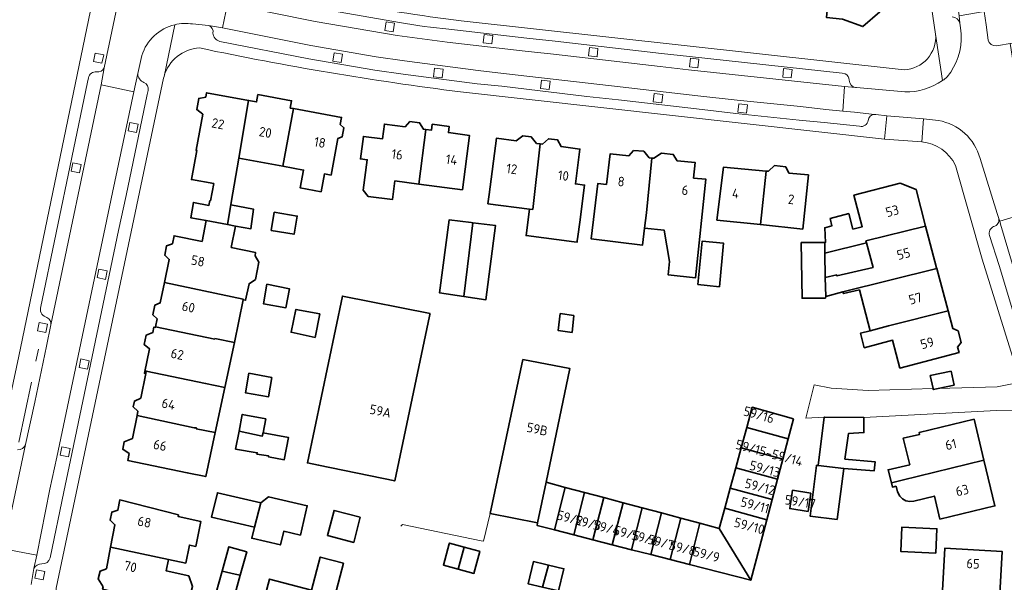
# Model space of a CAD drawing. Extents: x 152761 to 155748, y 459947 to 462743.
# Tile 100 of 256: x 154087 to 154226, y 461658 to 461737. Entities that reach past the tile are written whole.
import ezdxf
from ezdxf.enums import TextEntityAlignment as Align

# ---------------------------------------------------------------- set-up
doc = ezdxf.new("R2010")
doc.units = 0
doc.header["$LTSCALE"] = 0.75
for name, color, linetype, lineweight in [('B-RO-GR-BEPLANTING_CULTUUR_BODEMBEDEKKER-GV', 251, 'CONTINUOUS', 18), ('B-RO-GR-GROENVOORZIENING-GV', 251, 'CONTINUOUS', 18), ('B-RO-IE-TERREINAFSCHEIDING_KUNSTMATIG_HEKWERK-G', 251, 'IE-TERREINAFSCHEIDING-KUNSTMATIG', 18), ('B-RO-IE-TERREINAFSCHEIDING_KUNSTMATIG_MUUR-G', 251, 'IE-TERREINAFSCHEIDING-KUNSTMATIG-DICHT', 18), ('B-RO-OG-BEBOUWING-GV', 6, 'CONTINUOUS', 35), ('B-RO-OG-BEBOUWING-T18', 1, 'CONTINUOUS', 18), ('B-RO-OG-TERREIN_CULTUURSCHEIDING-GV', 251, 'CONTINUOUS', 18), ('B-RO-VH-VERHARDING_ASFALT-GV', 251, 'CONTINUOUS', 18), ('B-RO-VH-VERHARDING_BETONSTRAATSTEEN-GV', 251, 'CONTINUOUS', 18), ('B-RO-VH-VERHARDING_STRAATBAKSTEEN-GV', 251, 'CONTINUOUS', 18)]:
    doc.layers.add(name, color=color, linetype=linetype, lineweight=lineweight)
doc.styles.add('NLCS-ISO-M200-T18', font='NLCS-ISO.ttf', dxfattribs={"height": 0.36})
doc.linetypes.add('IE-TERREINAFSCHEIDING-KUNSTMATIG', pattern='A,4,[82,NLCS.SHX,S=0.75,R=90,X=0,Y=0],4,-2', length=10)
doc.linetypes.add('IE-TERREINAFSCHEIDING-KUNSTMATIG-DICHT', pattern='A,8,-1,[82,NLCS.SHX,S=0.75,R=90,X=0,Y=0],-1', length=10)

msp = doc.modelspace()

# ---------------------------------------------------------------- linework, layer by layer
at = {"layer": 'B-RO-GR-BEPLANTING_CULTUUR_BODEMBEDEKKER-GV', "flags": 128}
msp.add_lwpolyline([(154208.735, 461720.168), (154213.985, 461719.762), (154214.213, 461723.006), (154209.067, 461723.446)], close=True, dxfattribs=at)
at = {"layer": 'B-RO-GR-GROENVOORZIENING-GV', "flags": 128}
for points in [[(154139.614, 461735.265), (154139.794, 461736.451), (154138.608, 461736.631), (154138.428, 461735.445)], [(154153.479, 461733.559), (154153.615, 461734.751), (154152.422, 461734.886), (154152.287, 461733.694)], [(154098.651, 461730.828), (154098.89, 461732.004), (154097.714, 461732.243), (154097.475, 461731.067)], [(154132.313, 461730.939), (154132.493, 461732.125), (154131.306, 461732.305), (154131.126, 461731.119)], [(154168.295, 461731.716), (154168.43, 461732.908), (154167.238, 461733.043), (154167.102, 461731.851)], [(154182.494, 461730.201), (154182.629, 461731.393), (154181.437, 461731.529), (154181.302, 461730.336)], [(154146.489, 461728.784), (154146.638, 461729.975), (154145.448, 461730.124), (154145.299, 461728.933)], [(154195.606, 461728.752), (154195.742, 461729.944), (154194.549, 461730.08), (154194.414, 461728.887)], [(154161.549, 461727.132), (154161.684, 461728.324), (154160.492, 461728.459), (154160.357, 461727.267)], [(154177.407, 461725.244), (154177.542, 461726.436), (154176.35, 461726.572), (154176.214, 461725.379)], [(154189.314, 461723.792), (154189.45, 461724.984), (154188.257, 461725.119), (154188.122, 461723.927)], [(154103.499, 461721.069), (154103.738, 461722.245), (154102.562, 461722.484), (154102.323, 461721.308)], [(154095.497, 461715.405), (154095.736, 461716.581), (154094.561, 461716.82), (154094.322, 461715.644)], [(154099.153, 461700.426), (154099.392, 461701.602), (154098.216, 461701.841), (154097.977, 461700.665)], [(154090.768, 461692.929), (154091.007, 461694.105), (154089.831, 461694.344), (154089.592, 461693.168)], [(154096.608, 461687.807), (154096.847, 461688.983), (154095.671, 461689.222), (154095.432, 461688.046)], [(154093.949, 461675.463), (154094.188, 461676.639), (154093.012, 461676.878), (154092.773, 461675.702)], [(154090.362, 461658.155), (154090.601, 461659.331), (154089.425, 461659.57), (154089.186, 461658.394)]]:
    msp.add_lwpolyline(points, close=True, dxfattribs=at)
at = {"layer": 'B-RO-IE-TERREINAFSCHEIDING_KUNSTMATIG_HEKWERK-G', "flags": 128}
for points in [[(154089.355, 461688.917), (154089.705, 461690.599)], [(154086.937, 461677.501), (154088.744, 461685.958)]]:
    msp.add_lwpolyline(points, dxfattribs=at)
at = {"layer": 'B-RO-IE-TERREINAFSCHEIDING_KUNSTMATIG_MUUR-G', "flags": 128}
for points in [[(154151.989, 461663.65), (154152.339, 461663.577), (154153.283, 461667.504)], [(154140.67, 461665.686), (154140.922, 461665.96), (154151.989, 461663.65)]]:
    msp.add_lwpolyline(points, dxfattribs=at)
at = {"layer": 'B-RO-OG-BEBOUWING-GV', "flags": 128}
for points in [[(154201.798, 461747.595), (154201.569, 461747.617), (154200.558, 461737.264), (154202.807, 461737.005), (154205.694, 461735.987), (154208.068, 461738.037), (154207.499, 461740.395), (154208.044, 461745.13), (154207.634, 461745.177), (154207.864, 461747.024)], [(154117.924, 461717.466), (154119.264, 461725.601), (154113.371, 461726.683), (154113.259, 461726.071), (154112.269, 461725.874), (154111.982, 461724.31), (154112.815, 461723.654), (154111.883, 461718.575), (154111.974, 461718.558), (154111.225, 461714.467), (154114.364, 461713.893), (154113.924, 461711.484), (154113.833, 461711.502), (154113.704, 461710.835), (154111.523, 461711.236), (154111.131, 461709.101), (154113.292, 461708.696), (154116.329, 461708.127), (154116.788, 461710.924), (154116.835, 461711.212)], [(154119.264, 461725.601), (154117.924, 461717.466), (154124.107, 461716.331), (154125.598, 461724.438), (154125.137, 461724.523), (154125.324, 461725.54), (154120.582, 461726.41), (154120.395, 461725.393)], [(154125.598, 461724.438), (154124.107, 461716.331), (154127.012, 461715.798), (154126.552, 461713.292), (154129.478, 461712.754), (154129.938, 461715.259), (154130.873, 461715.087), (154131.816, 461720.222), (154132.459, 461720.473), (154132.692, 461721.747), (154132.178, 461722.195), (154132.362, 461723.196)], [(154143.233, 461713.827), (154144.231, 461721.491), (154143.876, 461721.538), (154143.34, 461722.457), (154141.975, 461722.638), (154141.295, 461721.881), (154138.381, 461722.268), (154138.106, 461720.185), (154135.429, 461720.541), (154135.011, 461717.368), (154135.972, 461717.24), (154135.409, 461712.97), (154136.097, 461712.082), (154139.52, 461711.64), (154139.867, 461714.261)], [(154144.231, 461721.491), (154143.233, 461713.827), (154149.345, 461713.038), (154150.345, 461720.678), (154147.388, 461721.071), (154147.5, 461721.914), (154145.108, 461722.232), (154144.996, 461721.389)], [(154158.793, 461710.305), (154159.258, 461710.253), (154160.289, 461719.478), (154159.779, 461719.544), (154159.033, 461720.454), (154157.847, 461720.608), (154156.918, 461719.916), (154154.146, 461720.276), (154153.115, 461712.341), (154152.949, 461711.064)], [(154160.289, 461719.478), (154159.258, 461710.253), (154158.793, 461710.305), (154158.308, 461706.576), (154165.054, 461705.7), (154165.498, 461705.642), (154165.522, 461705.831), (154165.602, 461706.442), (154165.865, 461708.473), (154166.541, 461713.675), (154165.252, 461713.842), (154165.89, 461718.751), (154163.247, 461719.094), (154162.747, 461720.036), (154161.449, 461720.205), (154160.613, 461719.436)], [(154175.237, 461709.781), (154175.998, 461717.484), (154175.639, 461717.522), (154174.855, 461718.437), (154173.434, 461718.55), (154172.783, 461717.823), (154170.148, 461718.1), (154169.619, 461713.775), (154168.43, 461713.921), (154167.474, 461706.101), (154174.679, 461705.22), (154174.971, 461707.622)], [(154175.998, 461717.484), (154175.237, 461709.781), (154174.971, 461707.622), (154177.748, 461707.331), (154178.484, 461702.912), (154178.29, 461701.064), (154182.169, 461700.657), (154183.621, 461714.497), (154181.879, 461714.68), (154182.106, 461716.842), (154179.554, 461717.11), (154179.016, 461717.995), (154177.357, 461718.184), (154176.299, 461717.453)], [(154191.276, 461708.124), (154192.085, 461715.658), (154186.079, 461716.201), (154185.162, 461708.772)], [(154192.085, 461715.658), (154191.276, 461708.124), (154197.231, 461707.492), (154198.039, 461715.118), (154195.291, 461715.367), (154194.839, 461716.257), (154193.268, 461716.447), (154192.412, 461715.628)], [(154214.526, 461707.925), (154213.169, 461713.068), (154210.916, 461713.957), (154204.433, 461712.246), (154205.598, 461707.833), (154204.282, 461707.485), (154203.714, 461709.674), (154201.093, 461708.972), (154201.336, 461707.972), (154200.336, 461707.675), (154200.444, 461705.628), (154200.344, 461705.627), (154200.329, 461705.627), (154200.363, 461704.107), (154206.195, 461705.571), (154206.117, 461705.865)], [(154116.329, 461708.127), (154117.414, 461707.924), (154119.6, 461707.531), (154119.964, 461710.303), (154116.788, 461710.924)], [(154122.894, 461709.871), (154122.457, 461707.31), (154125.682, 461706.76), (154126.118, 461709.322)], [(154107.434, 461699.96), (154118.532, 461697.627), (154118.512, 461697.525), (154118.853, 461697.473), (154119.352, 461699.794), (154120.228, 461700.417), (154120.721, 461702.84), (154120.194, 461703.722), (154120.263, 461704.184), (154116.839, 461704.907), (154117.414, 461707.924), (154116.329, 461708.127), (154113.292, 461708.696), (154112.724, 461705.751), (154108.791, 461706.559), (154108.559, 461705.432), (154107.748, 461705.146), (154107.475, 461703.817), (154108.105, 461703.221)], [(154150.83, 461708.375), (154150.59, 461708.404), (154147.474, 461708.787), (154146.119, 461698.537), (154149.565, 461698.017)], [(154149.565, 461698.017), (154152.662, 461697.55), (154154.015, 461707.983), (154150.83, 461708.375)], [(154200.467, 461698.016), (154202.883, 461698.664), (154216.1, 461701.965), (154216.073, 461702.066), (154214.526, 461707.925), (154206.117, 461705.865), (154206.195, 461705.571), (154207.119, 461702.069), (154202.039, 461700.918), (154202.021, 461701.038), (154200.407, 461700.676)], [(154182.461, 461699.679), (154183.79, 461699.548), (154185.511, 461699.384), (154186.097, 461705.512), (154183.087, 461705.8)], [(154200.407, 461700.676), (154200.363, 461704.107), (154200.329, 461705.627), (154197.033, 461705.603), (154197.143, 461697.76), (154200.43, 461697.786), (154200.467, 461698.016)], [(154216.1, 461701.965), (154202.883, 461698.664), (154202.952, 461698.424), (154205.199, 461698.944), (154206.732, 461693.203), (154209.292, 461693.871), (154217.672, 461696.008)], [(154118.512, 461697.525), (154118.532, 461697.627), (154107.434, 461699.96), (154106.846, 461697.101), (154106.099, 461696.809), (154105.816, 461695.433), (154106.391, 461694.886), (154106.159, 461693.756), (154114.515, 461692.021), (154114.527, 461692.081), (154117.291, 461691.548)], [(154121.821, 461699.73), (154121.361, 461697), (154124.523, 461696.432), (154125.037, 461699.081)], [(154144.801, 461695.611), (154132.473, 461698.073), (154127.562, 461674.609), (154129.112, 461674.289), (154139.836, 461672.073), (154144.74, 461695.266), (154144.777, 461695.461)], [(154129.28, 461695.593), (154125.929, 461696.188), (154125.254, 461692.974), (154128.619, 461692.267)], [(154217.672, 461696.008), (154209.292, 461693.871), (154206.732, 461693.203), (154205.35, 461692.842), (154205.889, 461690.802), (154209.863, 461691.85), (154210.896, 461687.934), (154219.223, 461690.132), (154219.02, 461690.901), (154219.51, 461691.552), (154219.081, 461693.177), (154218.335, 461693.497)], [(154164.806, 461692.97), (154165.008, 461695.335), (154163.118, 461695.612), (154162.844, 461693.206)], [(154115.935, 461685.211), (154117.291, 461691.548), (154114.527, 461692.081), (154114.515, 461692.021), (154106.159, 461693.756), (154106.138, 461693.656), (154105.943, 461693.696), (154105.787, 461692.935), (154104.866, 461692.561), (154104.594, 461691.241), (154105.321, 461690.672), (154104.612, 461687.223), (154104.808, 461687.183), (154104.875, 461687.508), (154113.232, 461685.782)], [(154159.923, 461666.149), (154161.124, 461671.883), (154164.47, 461687.864), (154157.87, 461689.143), (154153.283, 461667.504)], [(154114.586, 461678.9), (154115.935, 461685.211), (154113.232, 461685.782), (154104.875, 461687.508), (154104.808, 461687.183), (154104.096, 461683.721), (154103.212, 461683.298), (154103.046, 461682.488), (154103.717, 461681.877), (154103.591, 461681.262), (154111.602, 461679.546), (154111.945, 461679.521), (154111.923, 461679.414)], [(154215.564, 461685.049), (154215.591, 461684.923), (154216.279, 461685.068), (154218.52, 461685.543), (154218.105, 461687.5), (154215.176, 461686.879)], [(154122.562, 461686.64), (154119.324, 461687.215), (154118.839, 461684.483), (154122.077, 461683.908)], [(154195.95, 461680.785), (154190.12, 461682.42), (154189.347, 461679.582), (154195.206, 461677.987)], [(154114.586, 461678.9), (154111.923, 461679.414), (154111.945, 461679.521), (154111.602, 461679.546), (154103.591, 461681.262), (154102.925, 461678.024), (154101.791, 461677.58), (154101.575, 461676.528), (154102.489, 461675.902), (154102.29, 461674.932), (154110.649, 461673.214), (154113.255, 461672.675)], [(154117.933, 461679.086), (154121.207, 461678.366), (154121.309, 461678.847), (154121.688, 461680.792), (154118.391, 461681.415)], [(154199.384, 461674.231), (154203.005, 461673.823), (154207.302, 461673.498), (154207.411, 461674.768), (154203.167, 461675.147), (154203.682, 461678.742), (154205.844, 461678.876), (154205.809, 461680.995), (154205.801, 461680.995), (154200.275, 461681.041), (154200.262, 461681.041)], [(154209.698, 461671.817), (154211.229, 461672.189), (154222.723, 461674.981), (154221.343, 461680.733), (154213.603, 461678.876), (154213.669, 461678.601), (154211.368, 461678.103), (154212.286, 461674.346), (154209.232, 461673.644)], [(154195.206, 461677.987), (154189.347, 461679.582), (154188.574, 461676.743), (154194.45, 461675.144)], [(154121.309, 461678.847), (154121.207, 461678.366), (154117.933, 461679.086), (154117.444, 461676.55), (154120.498, 461676.036), (154120.444, 461675.847), (154122.093, 461675.576), (154122.093, 461675.441), (154124.282, 461675.035), (154124.877, 461678.197)], [(154194.45, 461675.144), (154188.574, 461676.743), (154187.802, 461673.905), (154193.694, 461672.301)], [(154209.698, 461671.817), (154209.853, 461671.211), (154210.367, 461671.319), (154210.583, 461670.536), (154210.88, 461669.914), (154211.258, 461669.535), (154211.718, 461669.265), (154212.312, 461669.157), (154212.88, 461669.238), (154215.747, 461669.94), (154216.525, 461666.696), (154224.265, 461668.552), (154222.723, 461674.981), (154211.229, 461672.189)], [(154187.802, 461673.905), (154187.029, 461671.067), (154192.938, 461669.458), (154193.694, 461672.301)], [(154203.005, 461673.823), (154199.384, 461674.231), (154199.167, 461674.256), (154198.274, 461667.121), (154202.058, 461666.661)], [(154161.124, 461671.883), (154159.923, 461666.149), (154159.849, 461665.797), (154162.295, 461665.17), (154163.83, 461671.162)], [(154163.83, 461671.162), (154162.295, 461665.17), (154165.008, 461664.475), (154166.536, 461670.441)], [(154192.938, 461669.458), (154187.029, 461671.067), (154186.256, 461668.228), (154192.182, 461666.615)], [(154120.09, 461665.563), (154120.999, 461668.982), (154114.885, 461670.414), (154114.08, 461666.968)], [(154120.999, 461668.982), (154120.09, 461665.563), (154119.727, 461664.011), (154123.763, 461663.068), (154124.213, 461664.995), (154126.573, 461664.441), (154127.538, 461668.572), (154122.075, 461669.847)], [(154167.722, 461663.78), (154169.243, 461669.72), (154166.536, 461670.441), (154165.008, 461664.475)], [(154170.435, 461663.085), (154171.95, 461668.998), (154169.243, 461669.72), (154167.722, 461663.78)], [(154198.385, 461670.354), (154195.8, 461670.753), (154195.401, 461668.171), (154197.985, 461667.771)], [(154099.868, 461662.768), (154108.015, 461660.999), (154110.433, 461660.502), (154110.949, 461663.048), (154111.853, 461662.863), (154112.565, 461666.343), (154109.365, 461667.078), (154109.414, 461667.296), (154101.14, 461669.386), (154100.862, 461667.938), (154100.016, 461667.686), (154099.795, 461666.533), (154100.472, 461665.908)], [(154173.149, 461662.39), (154174.657, 461668.277), (154171.95, 461668.998), (154170.435, 461663.085)], [(154177.364, 461667.556), (154174.657, 461668.277), (154173.149, 461662.39), (154175.862, 461661.695)], [(154192.182, 461666.615), (154186.256, 461668.228), (154185.484, 461665.392), (154189.916, 461658.094)], [(154134.979, 461666.959), (154131.296, 461667.917), (154130.375, 461664.376), (154134.058, 461663.418)], [(154177.364, 461667.556), (154175.862, 461661.695), (154178.575, 461660.999), (154180.07, 461666.835)], [(154181.289, 461660.304), (154182.777, 461666.113), (154180.07, 461666.835), (154178.575, 461660.999)], [(154182.777, 461666.113), (154181.289, 461660.304), (154189.916, 461658.094), (154185.484, 461665.392)], [(154215.938, 461661.918), (154216.1, 461665.347), (154211.187, 461665.579), (154211.025, 461662.15)], [(154099.868, 461662.768), (154099.279, 461659.702), (154098.418, 461659.383), (154098.122, 461658.308), (154098.797, 461657.191), (154098.725, 461656.817), (154109.562, 461654.293), (154110.863, 461655.306), (154111.386, 461657.192), (154110.851, 461658.694), (154107.669, 461659.441), (154108.015, 461660.999)], [(154117.377, 461658.967), (154118.11, 461658.808), (154119.014, 461662.115), (154116.477, 461662.809), (154115.536, 461659.367)], [(154148.739, 461659.65), (154149.584, 461662.76), (154147.52, 461663.313), (154147.49, 461663.201), (154146.685, 461660.201)], [(154151.715, 461662.188), (154149.584, 461662.76), (154148.739, 461659.65), (154150.979, 461659.05), (154151.813, 461662.162)], [(154224.963, 461656.19), (154225.303, 461662.136), (154217.222, 461662.598), (154216.883, 461656.672)], [(154128.137, 461656.705), (154126.117, 461649.079), (154131.761, 461647.586), (154133.778, 461655.213), (154131.394, 461655.844), (154132.621, 461660.485), (154129.365, 461661.347)], [(154160.624, 461657.124), (154161.465, 461660.226), (154160.905, 461660.359), (154159.34, 461660.731), (154158.597, 461657.607)], [(154161.465, 461660.226), (154160.624, 461657.124), (154162.885, 461656.586), (154163.586, 461659.531), (154163.629, 461659.71)], [(154118.11, 461658.808), (154117.377, 461658.967), (154115.536, 461659.367), (154114.723, 461656.391), (154117.26, 461655.698)], [(154126.117, 461649.079), (154128.137, 461656.705), (154122.228, 461658.268), (154120.211, 461650.641)]]:
    msp.add_lwpolyline(points, close=True, dxfattribs=at)
at = {"layer": 'B-RO-OG-TERREIN_CULTUURSCHEIDING-GV', "flags": 128}
for points in [[(154218.74, 461766.22), (154222.75, 461738.091), (154223.037, 461736.228), (154223.311, 461734.064)], [(154224.437, 461733.282), (154224.783, 461733.324), (154226.426, 461733.587), (154227.301, 461733.727), (154227.66, 461733.777)]]:
    msp.add_lwpolyline(points, dxfattribs=at)
at = {"layer": 'B-RO-OG-TERREIN_CULTUURSCHEIDING-GV'}
msp.add_lwpolyline([(154223.311, 461734.064, 0.3699033), (154224.437, 461733.282)], format="xyb", dxfattribs=at)
at = {"layer": 'B-RO-VH-VERHARDING_ASFALT-GV', "flags": 128}
for points in [[(154103.775, 461770.773), (154102.06, 461762.506), (154086.939, 461689.639), (154085.836, 461684.32), (154081.084, 461661.423), (154078.604, 461649.471), (154076.517, 461639.415), (154075.878, 461636.369), (154064.984, 461584.227)], [(154211.45, 461765.019), (154215.922, 461734.907), (154216.891, 461728.385)], [(154107.708, 461748.914), (154108.106, 461750.808), (154103.519, 461751.695), (154103.082, 461749.764), (154098.979, 461730.186), (154098.523, 461727.776), (154103.135, 461726.825), (154103.679, 461729.36)], [(154098.979, 461730.186), (154103.082, 461749.764)], [(154116.646, 461741.023), (154128.912, 461738.568), (154140.493, 461736.543)], [(154111.407, 461736.351), (154113.655, 461736.12), (154115.593, 461735.795), (154116.295, 461739.196), (154114.524, 461739.536)], [(154223.311, 461734.064), (154223.037, 461736.228), (154222.75, 461738.091), (154219.228, 461737.499), (154219.347, 461736.44), (154219.442, 461735.792), (154219.542, 461734.948)], [(154092.182, 461656.73), (154092.224, 461656.977), (154107.31, 461728.721), (154107.376, 461728.959), (154108.894, 461736.243)], [(154108.894, 461736.243), (154107.376, 461728.959)], [(154113.655, 461736.12), (154111.407, 461736.351)], [(154211.5, 461729.895), (154149.201, 461736.781)], [(154219.542, 461734.948), (154219.442, 461735.792), (154219.347, 461736.44)], [(154147.465, 461735.61), (154158.405, 461734.358), (154162.399, 461733.924), (154177.369, 461732.184), (154181.31, 461731.773), (154202.798, 461729.422), (154203.223, 461729.342)], [(154216.891, 461728.385), (154215.922, 461734.907)], [(154205.239, 461721.967), (154200.251, 461722.487), (154196.744, 461722.831), (154187.798, 461723.735), (154182.296, 461724.4), (154171.329, 461725.672), (154166.873, 461726.17), (154154.915, 461727.58), (154151.445, 461727.94), (154141.009, 461729.275), (154137.017, 461729.859), (154127.73, 461731.454), (154115.229, 461733.904)], [(154227.867, 461714.739), (154228.204, 461714.862), (154229.282, 461715.2), (154227.532, 461726.474), (154226.426, 461733.587), (154224.783, 461733.324), (154224.437, 461733.282)], [(154103.679, 461729.36), (154104.258, 461731.915)], [(154104.258, 461731.915), (154103.679, 461729.36)], [(154089.991, 461696.374), (154096.607, 461728.163), (154096.749, 461728.762)], [(154105.127, 461727.003), (154105.013, 461726.418), (154102.069, 461712.227), (154100.981, 461707.318), (154094.218, 461674.992), (154093.276, 461670.543), (154091.35, 461661.24)], [(154149.064, 461726.797), (154208.735, 461720.168), (154209.067, 461723.446), (154207.513, 461723.602)], [(154211.59, 461726.784), (154204.774, 461727.407), (154204.675, 461727.415), (154203.13, 461727.544), (154202.878, 461724.084), (154204.492, 461723.935), (154207.334, 461723.621)], [(154204.675, 461727.415), (154204.774, 461727.407), (154211.59, 461726.784)], [(154207.513, 461723.602), (154209.067, 461723.446), (154214.213, 461723.006), (154216.328, 461722.765)], [(154216.328, 461722.765), (154214.213, 461723.006), (154213.985, 461719.762)], [(154222.186, 461717.436), (154224.585, 461709.674), (154224.811, 461709.005), (154224.937, 461708.612), (154228.376, 461709.636), (154228.027, 461710.782), (154227.214, 461713.506)], [(154224.811, 461709.005), (154224.585, 461709.674), (154222.186, 461717.436)], [(154218.712, 461716.456), (154222.47, 461703.242), (154227.846, 461685.955), (154229.646, 461686.386), (154229.157, 461688.017), (154224.851, 461702.351), (154223.501, 461706.595)], [(154238.063, 461677.281), (154228.502, 461709.223), (154228.376, 461709.636), (154224.937, 461708.612), (154225.077, 461708.173), (154226.62, 461702.978), (154231.035, 461688.53), (154234.069, 461678.402), (154234.6, 461676.547)], [(154087.908, 461677.199), (154089.186, 461683.16), (154090.836, 461691.021), (154091.464, 461694.037)], [(154088.674, 461657.516), (154089.065, 461659.729), (154089.479, 461661.608), (154084.814, 461662.498), (154084.385, 461660.487), (154081.972, 461648.785), (154079.856, 461638.525), (154079.444, 461636.583), (154084.042, 461635.547), (154084.489, 461637.541), (154085.092, 461640.501)], [(154089.065, 461659.729), (154088.674, 461657.516)]]:
    msp.add_lwpolyline(points, dxfattribs=at)
at = {"layer": 'B-RO-VH-VERHARDING_ASFALT-GV'}
for points in [[(154149.201, 461736.781, -0.024238), (154114.467, 461742.997)], [(154219.347, 461736.44, 0.3558076), (154218.262, 461737.342)], [(154104.258, 461731.915, -0.2635017), (154108.894, 461736.243)], [(154108.894, 461736.243, 0.2635017), (154104.258, 461731.915)], [(154108.894, 461736.243, -0.0986927), (154111.407, 461736.351)], [(154111.407, 461736.351, 0.0986927), (154108.894, 461736.243)], [(154114.257, 461735.055, 0.3854772), (154113.655, 461736.12)], [(154140.493, 461736.543, 0.0173515), (154147.465, 461735.61)], [(154115.229, 461733.904, -0.3235623), (154114.257, 461735.055)], [(154215.922, 461734.907, -0.4244328), (154211.5, 461729.895)], [(154219.542, 461734.948, -0.1794831), (154217.57, 461728.899)], [(154217.57, 461728.899, 0.1794831), (154219.542, 461734.948)], [(154224.437, 461733.282, -0.3699033), (154223.311, 461734.064)], [(154107.376, 461728.959, -0.3231927), (154112.363, 461732.973)], [(154112.363, 461732.973, 0.0201121), (154149.064, 461726.797)], [(154096.749, 461728.762, -0.3908296), (154097.892, 461729.615)], [(154097.892, 461729.615, 0.330425), (154098.979, 461730.186)], [(154103.679, 461729.36, 0.2760012), (154104.558, 461728.109)], [(154203.223, 461729.342, -0.2739023), (154203.775, 461728.437)], [(154104.558, 461728.109, -0.3610273), (154105.127, 461727.003)], [(154203.775, 461728.437, 0.375656), (154204.675, 461727.415)], [(154216.891, 461728.385, -0.1556224), (154211.59, 461726.784)], [(154211.59, 461726.784, 0.1556224), (154216.891, 461728.385)], [(154217.57, 461728.899, -0.022776), (154216.891, 461728.385)], [(154216.891, 461728.385, 0.022776), (154217.57, 461728.899)], [(154207.334, 461723.621, 0.4043013), (154206.431, 461722.758)], [(154207.334, 461723.621, -0.0590399), (154207.513, 461723.602)], [(154207.513, 461723.602, 0.0590399), (154207.334, 461723.621)], [(154206.431, 461722.758, -0.4554095), (154205.239, 461721.967)], [(154216.328, 461722.765, -0.2906105), (154222.186, 461717.436)], [(154222.186, 461717.436, 0.2906105), (154216.328, 461722.765)], [(154213.985, 461719.762, -0.2622991), (154218.712, 461716.456)], [(154224.087, 461707.845, 0.4086821), (154224.811, 461709.005)], [(154223.501, 461706.595, -0.3583931), (154224.087, 461707.845)], [(154090.899, 461695.058, -0.3712807), (154089.991, 461696.374)], [(154091.464, 461694.037, 0.3655728), (154090.899, 461695.058)], [(154086.765, 461676.439, 0.3030909), (154087.908, 461677.199)], [(154091.35, 461661.24, -0.3774116), (154090.202, 461660.409)], [(154090.202, 461660.409, 0.270422), (154089.065, 461659.729)]]:
    msp.add_lwpolyline(points, format="xyb", dxfattribs=at)
at = {"layer": 'B-RO-VH-VERHARDING_ASFALT-GV', "flags": 128}
for points in [[(154167.03, 461728.019), (154171.569, 461727.506), (154182.497, 461726.264), (154188.015, 461725.646), (154196.895, 461724.723), (154200.469, 461724.322), (154202.878, 461724.084), (154203.13, 461727.544), (154181.162, 461729.893), (154177.191, 461730.351), (154162.186, 461732.079), (154158.191, 461732.505), (154147.223, 461733.785), (154140.171, 461734.739), (154128.627, 461736.695), (154116.295, 461739.196), (154115.593, 461735.795), (154128.037, 461733.301), (154137.227, 461731.734), (154141.227, 461731.162), (154151.566, 461729.822), (154155.124, 461729.392)], [(154098.651, 461730.828), (154097.475, 461731.067), (154097.714, 461732.243), (154098.89, 461732.004)], [(154091.464, 461694.037), (154090.836, 461691.021), (154089.186, 461683.16), (154087.908, 461677.199), (154084.814, 461662.498), (154089.479, 461661.608), (154091.333, 461670.906), (154092.298, 461675.413), (154099.106, 461707.721), (154100.132, 461712.643), (154103.135, 461726.825), (154098.523, 461727.776)], [(154090.768, 461692.929), (154089.592, 461693.168), (154089.831, 461694.344), (154091.007, 461694.105)], [(154090.362, 461658.155), (154089.186, 461658.394), (154089.425, 461659.57), (154090.601, 461659.331)]]:
    msp.add_lwpolyline(points, close=True, dxfattribs=at)
at = {"layer": 'B-RO-VH-VERHARDING_BETONSTRAATSTEEN-GV', "flags": 128}
msp.add_lwpolyline([(154200.262, 461681.041), (154200.275, 461681.041), (154205.801, 461680.995), (154205.809, 461680.995), (154224.471, 461681.972), (154229.428, 461682.072), (154230.909, 461682.177), (154229.646, 461686.386), (154227.846, 461685.955), (154224.58, 461685.29), (154216.279, 461685.068), (154215.591, 461684.923), (154215.564, 461685.049), (154206.443, 461684.806), (154201.218, 461685.099), (154198.825, 461685.57), (154197.655, 461680.897)], close=True, dxfattribs=at)
at = {"layer": 'B-RO-VH-VERHARDING_STRAATBAKSTEEN-GV', "flags": 128}
for points in [[(154219.347, 461736.44), (154219.228, 461737.499), (154217.36, 461750.495), (154216.66, 461755.482), (154215.241, 461765.565)], [(154140.493, 461736.543), (154128.912, 461738.568), (154116.646, 461741.023)], [(154114.524, 461739.536), (154116.295, 461739.196), (154128.627, 461736.695), (154140.171, 461734.739), (154147.223, 461733.785), (154158.191, 461732.505), (154162.186, 461732.079), (154177.191, 461730.351), (154181.162, 461729.893), (154203.13, 461727.544), (154204.675, 461727.415)], [(154207.334, 461723.621), (154204.492, 461723.935), (154202.878, 461724.084), (154200.469, 461724.322), (154196.895, 461724.723), (154188.015, 461725.646), (154182.497, 461726.264), (154171.569, 461727.506), (154167.03, 461728.019), (154155.124, 461729.392), (154151.566, 461729.822), (154141.227, 461731.162), (154137.227, 461731.734), (154128.037, 461733.301), (154115.593, 461735.795), (154113.655, 461736.12)], [(154203.223, 461729.342), (154202.798, 461729.422), (154181.31, 461731.773), (154177.369, 461732.184), (154162.399, 461733.924), (154158.405, 461734.358), (154147.465, 461735.61)], [(154115.229, 461733.904), (154127.73, 461731.454), (154137.017, 461729.859), (154141.009, 461729.275), (154151.445, 461727.94), (154154.915, 461727.58), (154166.873, 461726.17), (154171.329, 461725.672), (154182.296, 461724.4), (154187.798, 461723.735), (154196.744, 461722.831), (154200.251, 461722.487), (154205.239, 461721.967)], [(154103.679, 461729.36), (154103.135, 461726.825), (154100.132, 461712.643), (154099.106, 461707.721), (154092.298, 461675.413), (154091.333, 461670.906), (154089.479, 461661.608), (154089.065, 461659.729)], [(154091.464, 461694.037), (154098.523, 461727.776), (154098.979, 461730.186)], [(154096.749, 461728.762), (154096.607, 461728.163), (154089.991, 461696.374)], [(154091.35, 461661.24), (154093.276, 461670.543), (154094.218, 461674.992), (154100.981, 461707.318), (154102.069, 461712.227), (154105.013, 461726.418), (154105.127, 461727.003)], [(154234.6, 461676.547), (154234.069, 461678.402), (154231.035, 461688.53), (154226.62, 461702.978), (154225.077, 461708.173), (154224.937, 461708.612), (154224.811, 461709.005)], [(154223.501, 461706.595), (154224.851, 461702.351), (154229.157, 461688.017), (154229.646, 461686.386), (154230.909, 461682.177), (154232.202, 461677.866), (154232.711, 461676.128)], [(154084.814, 461662.498), (154087.908, 461677.199)]]:
    msp.add_lwpolyline(points, dxfattribs=at)
at = {"layer": 'B-RO-VH-VERHARDING_STRAATBAKSTEEN-GV'}
for points in [[(154218.262, 461737.342, -0.3558076), (154219.347, 461736.44)], [(154113.655, 461736.12, -0.3854772), (154114.257, 461735.055)], [(154147.465, 461735.61, -0.0173515), (154140.493, 461736.543)], [(154114.257, 461735.055, 0.3235623), (154115.229, 461733.904)], [(154097.892, 461729.615, 0.3908296), (154096.749, 461728.762)], [(154098.979, 461730.186, -0.330425), (154097.892, 461729.615)], [(154104.558, 461728.109, -0.2760012), (154103.679, 461729.36)], [(154203.775, 461728.437, 0.2739023), (154203.223, 461729.342)], [(154105.127, 461727.003, 0.3610273), (154104.558, 461728.109)], [(154204.675, 461727.415, -0.375656), (154203.775, 461728.437)], [(154206.431, 461722.758, -0.4043013), (154207.334, 461723.621)], [(154205.239, 461721.967, 0.4554095), (154206.431, 461722.758)], [(154224.811, 461709.005, -0.4086821), (154224.087, 461707.845)], [(154224.087, 461707.845, 0.3583931), (154223.501, 461706.595)], [(154089.991, 461696.374, 0.3712807), (154090.899, 461695.058)], [(154090.899, 461695.058, -0.3655728), (154091.464, 461694.037)], [(154087.908, 461677.199, -0.3030909), (154086.765, 461676.439)], [(154090.202, 461660.409, 0.3774116), (154091.35, 461661.24)], [(154089.065, 461659.729, -0.270422), (154090.202, 461660.409)]]:
    msp.add_lwpolyline(points, format="xyb", dxfattribs=at)
at = {"layer": 'B-RO-VH-VERHARDING_STRAATBAKSTEEN-GV', "flags": 128}
for points in [[(154139.614, 461735.265), (154138.428, 461735.445), (154138.608, 461736.631), (154139.794, 461736.451)], [(154153.479, 461733.559), (154152.287, 461733.694), (154152.422, 461734.886), (154153.615, 461734.751)], [(154132.313, 461730.939), (154131.126, 461731.119), (154131.306, 461732.305), (154132.493, 461732.125)], [(154168.295, 461731.716), (154167.102, 461731.851), (154167.238, 461733.043), (154168.43, 461732.908)], [(154182.494, 461730.201), (154181.302, 461730.336), (154181.437, 461731.529), (154182.629, 461731.393)], [(154146.489, 461728.784), (154145.299, 461728.933), (154145.448, 461730.124), (154146.638, 461729.975)], [(154195.606, 461728.752), (154194.414, 461728.887), (154194.549, 461730.08), (154195.742, 461729.944)], [(154161.549, 461727.132), (154160.357, 461727.267), (154160.492, 461728.459), (154161.684, 461728.324)], [(154177.407, 461725.244), (154176.214, 461725.379), (154176.35, 461726.572), (154177.542, 461726.436)], [(154189.314, 461723.792), (154188.122, 461723.927), (154188.257, 461725.119), (154189.45, 461724.984)], [(154103.499, 461721.069), (154102.323, 461721.308), (154102.562, 461722.484), (154103.738, 461722.245)], [(154095.497, 461715.405), (154094.322, 461715.644), (154094.561, 461716.82), (154095.736, 461716.581)], [(154099.153, 461700.426), (154097.977, 461700.665), (154098.216, 461701.841), (154099.392, 461701.602)], [(154096.608, 461687.807), (154095.432, 461688.046), (154095.671, 461689.222), (154096.847, 461688.983)], [(154093.949, 461675.463), (154092.773, 461675.702), (154093.012, 461676.878), (154094.188, 461676.639)]]:
    msp.add_lwpolyline(points, close=True, dxfattribs=at)

# ---------------------------------------------------------------- texts
at = {"layer": 'B-RO-OG-BEBOUWING-T18', "style": 'NLCS-ISO-M200-T18'}
for s, rotation, p in [('22', 349.6, (154114.976, 461722.321)), ('20', 349.6, (154121.64, 461721.098)), ('18', 349.6, (154129.311, 461719.689)), ('16', 352.4, (154140.181, 461717.994)), ('14', 352.6, (154147.835, 461717.266)), ('12', 352.6, (154156.305, 461715.962)), ('10', 352.6, (154163.565, 461715.019)), ('8', 353.9, (154171.693, 461714.182)), ('6', 354, (154180.675, 461712.97)), ('4', 354, (154187.785, 461712.516)), ('2', 353.9, (154195.604, 461711.687)), ('53', 14.8, (154209.83, 461710.043)), ('55', 14.8, (154211.419, 461704.024)), ('58', 348.4, (154112.147, 461703.018)), ('57', 14.8, (154213.081, 461697.728)), ('60', 348.4, (154110.813, 461696.531)), ('59', 14.8, (154214.735, 461691.462)), ('62', 348.4, (154109.246, 461689.9)), ('64', 348.4, (154108.01, 461682.892)), ('59A', 348, (154137.823, 461681.887)), ('59/16', 344.3, (154191.07, 461681.37)), ('59B', 348, (154159.884, 461679.356)), ('66', 348.4, (154106.815, 461677.081)), ('59/15-59/14', 344.8, (154192.518, 461676.001)), ('61', 13.5, (154218.075, 461677.207)), ('59/13', 344.8, (154191.907, 461673.756)), ('59/12', 344.8, (154191.221, 461671.238)), ('63', 13.5, (154219.667, 461670.746)), ('59/11', 344.8, (154190.516, 461668.649)), ('59/17', 351.2, (154196.88, 461669.13)), ('59/2', 345.1, (154164.474, 461666.851)), ('68', 349.1, (154104.618, 461666.289)), ('59/3', 345.1, (154167.044, 461666.166)), ('59/4', 345, (154169.628, 461665.478)), ('59/10', 344.8, (154189.723, 461665.737)), ('59/5', 345.1, (154172.478, 461664.718)), ('59/6', 345.1, (154175.003, 461664.046)), ('59/7', 345.1, (154177.287, 461663.437)), ('59/8', 345, (154180.348, 461662.621)), ('59/9', 345.1, (154183.696, 461661.729)), ('65', 356.7, (154221.199, 461660.429)), ('70', 346.9, (154102.649, 461660.01))]:
    msp.add_text(s, height=1.35, rotation=rotation, dxfattribs=at).set_placement(p, align=Align.MIDDLE)

doc.saveas('drawing.dxf')
